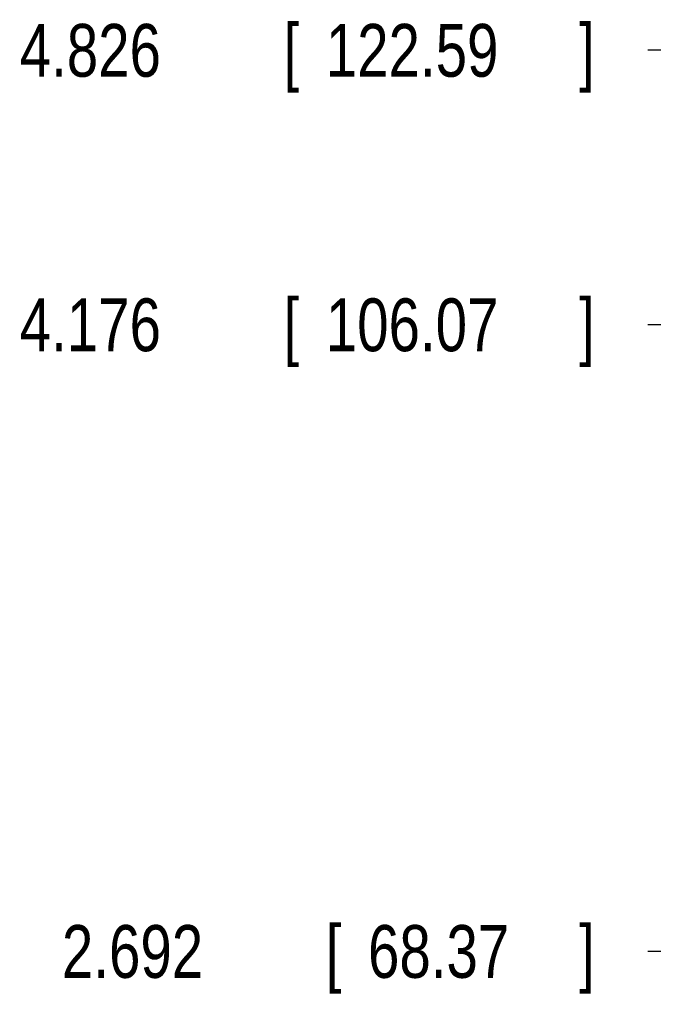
# Model space of a CAD drawing. Header units: inches. Extents: x 0 to 22, y 0 to 17.
# Tile 5 of 36: x 1.9 to 3.4, y 8.8 to 11.1. Entities that reach past the tile are written whole.
import ezdxf

# ---------------------------------------------------------------- set-up
doc = ezdxf.new("R2010")
doc.units = ezdxf.units.IN
doc.header["$LTSCALE"] = 1.21
doc.header["$MEASUREMENT"] = 0
doc.layers.get('0').update_dxf_attribs({"linetype": 'CONTINUOUS'})
doc.layers.add('DIMENSIONS', color=7, linetype='CONTINUOUS')
doc.styles.get("Standard").update_dxf_attribs({"font": 'txt', "width": 0.8})
doc.dimstyles.new('DIMSTYLE_2', dxfattribs={"dimtxt": 0.125, "dimasz": 0.18, "dimexe": 0.18, "dimexo": 0.0625, "dimgap": 0.09, "dimtad": 0, "dimtih": 1, "dimtoh": 1, "dimdec": 3, "dimzin": 4, "dimdsep": 46, "dimtxsty": 'STANDARD', "dimblk": '_FILLED', "dimblk1": '_FILLED', "dimblk2": '_FILLED', "dimcen": 0.09, "dimadec": 0, "dimazin": 0, "dimtp": 0.01, "dimtm": 0.01, "dimtfac": 1, "dimtdec": 3, "dimtofl": 0, "dimtmove": 0, "dimatfit": 3, "dimldrblk": '_FILLED', "dimfxl": 1, "dimtolj": 1, "dimtzin": 4, "dimarcsym": 0})

# ---------------------------------------------------------------- blocks, each defined once
blk = doc.blocks.new('*D7')
at = {"layer": 'DIMENSIONS', "color": 2, "linetype": 'CONTINUOUS'}
blk.add_line((4.3797, 8.9278), (3.3687, 8.9278), dxfattribs=at)
at = {"layer": 'DIMENSIONS', "color": 2, "linetype": 'CONTINUOUS', "width": 0.8}
for s, p in [('2.692', (1.9812, 8.8653)), ('[', (2.6062, 8.8653)), ('68.37', (2.7062, 8.8653)), (']', (3.2062, 8.8653))]:
    blk.add_text(s, height=0.125, dxfattribs=at).set_placement(p)
blk = doc.blocks.new('_FILLED')
at = {"color": 0, "linetype": 'BYBLOCK'}
blk.add_solid([(0, 0), (-1, 0.174), (-1, -0.174)], dxfattribs=at)
blk = doc.blocks.new('*D8')
at = {"layer": 'DIMENSIONS', "color": 2, "linetype": 'CONTINUOUS'}
blk.add_line((4.3667, 10.412), (3.3687, 10.412), dxfattribs=at)
at = {"layer": 'DIMENSIONS', "color": 2, "linetype": 'CONTINUOUS', "width": 0.8}
for s, p in [('4.176', (1.8812, 10.3495)), ('[', (2.5062, 10.3495)), ('106.07', (2.6062, 10.3495)), (']', (3.2062, 10.3495))]:
    blk.add_text(s, height=0.125, dxfattribs=at).set_placement(p)
blk = doc.blocks.new('*D9')
at = {"layer": 'DIMENSIONS', "color": 2, "linetype": 'CONTINUOUS'}
blk.add_line((4.5119, 11.0621), (3.3687, 11.0621), dxfattribs=at)
at = {"layer": 'DIMENSIONS', "color": 2, "linetype": 'CONTINUOUS', "width": 0.8}
for s, p in [('4.826', (1.8812, 10.9996)), ('[', (2.5062, 10.9996)), ('122.59', (2.6062, 10.9996)), (']', (3.2062, 10.9996))]:
    blk.add_text(s, height=0.125, dxfattribs=at).set_placement(p)

msp = doc.modelspace()

# ---------------------------------------------------------------- dimensions: what is measured, and where the dimension line sits
at = {"layer": 'DIMENSIONS', "color": 2, "linetype": 'CONTINUOUS'}
for feature_location, offset, picture, middle in [((4.5119, 11.0621), (-1.1432, 0), '*D9', (2.5937, 11.0621)), ((4.3667, 10.412), (-0.9981, 0), '*D8', (2.5937, 10.412)), ((4.3797, 8.9278), (-1.011, 0), '*D7', (2.6437, 8.9278))]:
    dim = msp.add_ordinate_dim(feature_location=feature_location, offset=offset, dtype=0, origin=(4.1145, 6.2359), dimstyle='DIMSTYLE_2', dxfattribs=at)
    dim.commit()
    dim.dimension.update_dxf_attribs({"geometry": picture, "text_midpoint": middle})

doc.saveas('drawing.dxf')
